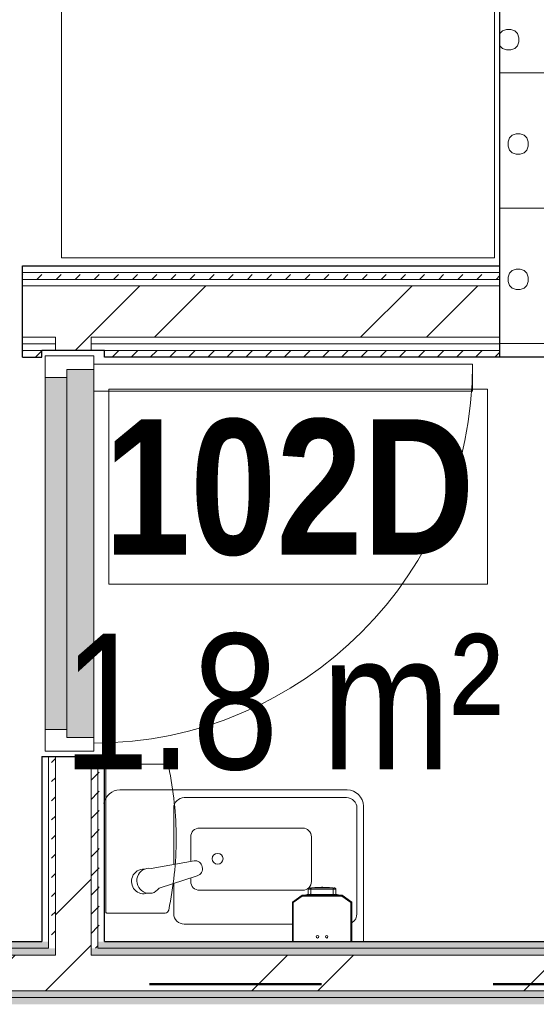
# Model space of a CAD drawing. Header units: millimetres. Extents: x -2180 to 91692, y -6418 to 21859.
# Tile 104 of 256: x 28049 to 29004, y 11857 to 13676. Entities that reach past the tile are written whole.
import ezdxf

# ---------------------------------------------------------------- set-up
doc = ezdxf.new("R2010")
doc.units = ezdxf.units.MM
doc.linetypes.add('Dash', pattern=[635, 317.5, -317.5])
for name, color, linetype, lineweight, true_color in [('_Tuletõkketsoon', 1, 'Dash', 50, 0xff0000), ('Cut Pattern-1', 7, 'Continuous', 9, 0x787878), ('Doors-3', 7, 'Continuous', 9, 0x646464), ('Furniture-3', 7, 'Continuous', 9, 0xd4d4d4), ('Plumbing Fixtures-1', 7, 'Continuous', 9, 0xaaaaaa)]:
    doc.layers.add(name, color=color, linetype=linetype, lineweight=lineweight, true_color=true_color)
for name, color, linetype, lineweight in [('Common Edges', 7, 'Continuous', 9), ('Cut Pattern-3', 7, 'Continuous', 9), ('Doors', 7, 'Continuous', 9), ('Doors-2', 7, 'Continuous', 18), ('Generic Models', 7, 'Continuous', 9), ('Plan Swing', 7, 'Continuous', 9), ('Room Tags', 7, 'Continuous', 9), ('Walls-1', 7, 'Continuous', 25)]:
    doc.layers.add(name, color=color, linetype=linetype, lineweight=lineweight)
doc.styles.add('Swis721 Cn BT', font='swissc.ttf', dxfattribs={"height": 250})
doc.styles.add('Swis721 Cn BT_B', font='swisscb.ttf', dxfattribs={"height": 250})
pattern_1 = [(45, (0, 0), (0, 35.35534), [25, -25])]
pattern_2 = [(45, (0, 0), (-251.447, 251.447), []), (45, (0, 381), (-251.447, 251.447), [])]

# ---------------------------------------------------------------- blocks, each defined once
blk = doc.blocks.new('SMA_Pro A allas 28x48cm - SA-00 - Laufen Pro 480 _ Oras Saga PAREMPOOLNE-1879246-1 Korruse  plaan')
at = {"layer": 'Plumbing Fixtures-1'}
for p, q in [((-115, -308), (-115, -58)), ((216.2, -90.1), (16.2, -90.1)), ((-103.1, -109.4), (-103.1, -304.4)), ((235.5, -165.1), (235.5, -109.4)), ((-2.7, -152.6), (187.9, -152.6)), ((192, -179.3), (262.5, -156.4)), ((-18.9, -251.3), (-18.9, -168.8)), ((204.1, -175.3), (204.1, -168.8)), ((277.1, -192.9), (197.7, -207.2)), ((204.1, -251.3), (204.1, -206)), ((235.5, -304.4), (235.5, -200.4)), ((187.9, -267.5), (-2.9, -267.5)), ((-83.8, -323.7), (216.2, -323.7)), ((335, -338), (-85, -338))]:
    blk.add_line(p, q, dxfattribs=at)
for centre, radius, start, end in [((216.2, -109.4), 19.3, 360, 90), ((-83.8, -109.4), 19.3, 122.801, 180), ((-2.7, -168.8), 16.2, 90.0005, 180), ((187.9, -168.8), 16.2, 0, 90.0005), ((154.4, -210.8), 10, 0, 180), ((154.4, -210.8), 10, 180, 360), ((-2.7, -251.3), 16.2, 180, 269.3727), ((187.9, -251.3), 16.2, 269.9992, 0), ((-85, -308), 30, 180, 270), ((-83.8, -304.4), 19.3, 180, 270), ((216.2, -304.4), 19.3, 270, 360), ((335, -308), 30, 270, 350.5351)]:
    blk.add_arc(centre, radius, start, end, dxfattribs=at)
for centre, major_axis, ratio, start_param, end_param in [((281, -170.1), (-8.2, 21.7), 0.974907, 2.6012, 6.865567), ((290.9, -169), (-5.7, 22.1), 0.993539, 4.072829, 6.340617), ((196.4, -193), (-5.1, 13.4), 0.974907, 6.237005, 9.14692), ((290.9, -169), (-5.7, 22.1), 0.993539, 2.817103, 4.072829)]:
    blk.add_ellipse(centre, major_axis=major_axis, ratio=ratio, start_param=start_param, end_param=end_param, dxfattribs=at)
blk = doc.blocks.new('SMA_D01_ 1-poolne - SU-P-04 - 750x2100-1929738-1 Korruse  plaan')
at = {"layer": 'Doors-3'}
for points in [[(325, 52), (-325, 52), (-325, 12), (325, 12)], [(340, -38), (340, 12), (-340, 12), (-340, -38), (308.7, -38)]]:
    blk.add_hatch(color=256, dxfattribs=at).paths.add_polyline_path(points, flags=0)
at = {"layer": 'Doors'}
for p, q in [((-325, 52), (325, 52)), ((325, 12), (-325, 12)), ((-340, -38), (300, -38))]:
    blk.add_line(p, q, dxfattribs=at)
at = {"layer": 'Doors-2'}
for p, q in [((-365, -38), (-365, 52)), ((-365, 52), (-325, 52)), ((-325, 52), (-325, 12)), ((325, 12), (325, 52)), ((325, 52), (365, 52)), ((365, 52), (365, -38)), ((-340, 12), (-340, -38)), ((-325, 12), (-340, 12)), ((340, 12), (325, 12)), ((340, -38), (340, 12)), ((-340, -38), (-365, -38)), ((300, -38), (350, -38)), ((300, -738), (300, -38)), ((350, -38), (350, -738)), ((365, -38), (350, -38)), ((350, -738), (300, -738))]:
    blk.add_line(p, q, dxfattribs=at)
at = {"layer": 'Plan Swing'}
blk.add_arc((350, -38), 700, 180, 270, dxfattribs=at)
blk = doc.blocks.new('Standard 550x800 riietekapp - Standard 550x800 riietekapp-1725742-1 Korruse  plaan')
at = {"layer": 'Furniture-3'}
for p, q in [((400, 355), (-400, 355)), ((-400, 355), (-400, -175)), ((400, -175), (400, 355)), ((-400, -175), (400, -175)), ((-5, -176), (-400, -176)), ((-400, -176), (-400, -195)), ((-5, -195), (-5, -176)), ((5, -176), (5, -195)), ((400, -176), (5, -176)), ((400, -195), (400, -176)), ((-400, -195), (-5, -195)), ((5, -195), (400, -195))]:
    blk.add_line(p, q, dxfattribs=at)
blk = doc.blocks.new('Mediclinics_Steel paper towel CZ folds dispenser_DT0106x - DT0106C-V123-1 Korruse  plaan')
at = {"layer": 'Generic Models'}
for p, q in [((35453, 5509.2), (35453, 5401.8)), ((35728.1, 5509.2), (35728.1, 5401.8)), ((35590.5, 5399.8), (35455, 5399.8)), ((35590.5, 5399.8), (35726.1, 5399.8))]:
    blk.add_line(p, q, dxfattribs=at)
for centre, radius, start, end in [((35590.6, 4889.2), 640.5, 90.0044, 101.8922), ((35590.5, 4889.2), 640.5, 78.1078, 89.9956), ((35460, 5509.2), 7, 101.8922, 180), ((35721.1, 5509.2), 7, 0, 78.1078), ((35455, 5401.8), 2, 180, 270), ((35726.1, 5401.8), 2, 270, 0)]:
    blk.add_arc(centre, radius, start, end, dxfattribs=at)
blk = doc.blocks.new('Mediclinics_Liquid soap dispenser_DJ0031x - DJ0031-V135-1 Korruse  plaan')
at = {"layer": 'Generic Models'}
for p, q in [((28570.6, 12058.5), (28552.7, 12046)), ((28553, 12045.9), (28570.7, 12058.3)), ((28644.9, 12058.5), (28570.6, 12058.5)), ((28570.6, 12058.5), (28570.7, 12058.3)), ((28570.7, 12058.3), (28644.8, 12058.3)), ((28580.1, 12060.2), (28577.6, 12059.2)), ((28577.6, 12059.2), (28577.6, 12058.2)), ((28580.8, 12060.2), (28586.1, 12060.2)), ((28585.1, 12059.2), (28581.5, 12059.2)), ((28584.1, 12060.2), (28581.7, 12060.2)), ((28582.1, 12069.8), (28582.1, 12058.5)), ((28587, 12069.8), (28582.1, 12069.8)), ((28584.4, 12059.4), (28582.1, 12059.4)), ((28630.3, 12059.2), (28585.1, 12059.2)), ((28585.1, 12059.2), (28585.1, 12058.2)), ((28629.3, 12060.2), (28586.1, 12060.2)), ((28586.2, 12072.5), (28586.2, 12069.8)), ((28628.4, 12069.8), (28587, 12069.8)), ((28587, 12069.8), (28587, 12060.2)), ((28589, 12072.5), (28589, 12072.5)), ((28589, 12072.5), (28626.5, 12072.5)), ((28626.5, 12072.5), (28589, 12072.5)), ((28589, 12072.5), (28589, 12072.5)), ((28626.5, 12072.5), (28626.5, 12072.5)), ((28626.5, 12072.5), (28626.5, 12072.5)), ((28628.4, 12060.2), (28628.4, 12069.8)), ((28633.3, 12069.8), (28628.4, 12069.8)), ((28629.2, 12069.8), (28629.2, 12072.5)), ((28634.7, 12060.2), (28629.3, 12060.2)), ((28630.3, 12058.2), (28630.3, 12059.2)), ((28633.9, 12059.2), (28630.3, 12059.2)), ((28633.3, 12059.4), (28631.1, 12059.4)), ((28633.8, 12060.2), (28631.4, 12060.2)), ((28633.3, 12058.5), (28633.3, 12069.8)), ((28637.9, 12059.2), (28635.4, 12060.2)), ((28637.9, 12058.2), (28637.9, 12059.2)), ((28644.9, 12058.5), (28644.8, 12058.3)), ((28644.8, 12058.3), (28662.5, 12045.9)), ((28662.7, 12046), (28644.9, 12058.5)), ((28552.7, 12046), (28553, 12045.9)), ((28552.7, 11973.1), (28552.7, 12046)), ((28553, 11973.1), (28553, 12045.9)), ((28571.1, 12056.8), (28554.5, 12045.1)), ((28571.1, 12056.8), (28554.5, 12045.1)), ((28554.5, 12045.1), (28554.5, 11973.1)), ((28554.5, 12045.1), (28554.5, 11973.1)), ((28644.3, 12056.8), (28571.1, 12056.8)), ((28644.3, 12056.8), (28571.1, 12056.8)), ((28661, 12045.1), (28644.3, 12056.8)), ((28661, 12045.1), (28644.3, 12056.8)), ((28661, 11973.1), (28661, 12045.1)), ((28661, 11973.1), (28661, 12045.1)), ((28662.7, 12046), (28662.5, 12045.9)), ((28662.5, 12045.9), (28662.5, 11973.1)), ((28662.7, 11973.1), (28662.7, 12046))]:
    blk.add_line(p, q, dxfattribs=at)
at = {"layer": 'Generic Models', "flags": 128}
for points in [[(28582.1, 12069.8), (28582.2, 12070), (28582.3, 12070.2), (28582.4, 12070.3), (28582.5, 12070.5), (28582.6, 12070.6), (28582.7, 12070.8), (28582.8, 12070.9), (28582.9, 12071.1), (28583.1, 12071.2), (28583.2, 12071.3), (28583.3, 12071.4), (28583.5, 12071.5), (28583.6, 12071.7), (28583.8, 12071.8), (28583.9, 12071.9), (28584.1, 12072), (28584.2, 12072), (28584.4, 12072.1), (28584.6, 12072.2), (28584.7, 12072.3), (28584.9, 12072.3), (28585.1, 12072.4), (28585.2, 12072.4), (28585.4, 12072.5), (28585.6, 12072.5), (28585.8, 12072.5), (28586, 12072.5), (28586.2, 12072.5), (28586.2, 12072.5)], [(28594.5, 12072.8), (28594.5, 12072.8), (28594.5, 12072.8), (28594.4, 12072.7), (28594.4, 12072.6), (28594.4, 12072.5)], [(28594.5, 12072.8), (28602.4, 12073), (28606.3, 12073.2), (28607.7, 12073.3)], [(28594.7, 12072.5), (28594.6, 12072.6), (28594.6, 12072.7), (28594.6, 12072.8), (28594.6, 12072.8), (28594.5, 12072.8)], [(28596.6, 12072.8), (28596.5, 12072.8), (28596.5, 12072.8), (28596.5, 12072.7), (28596.4, 12072.6), (28596.4, 12072.5)], [(28596.6, 12072.8), (28603.4, 12073), (28606.8, 12073.2), (28607.7, 12073.3)], [(28596.7, 12072.5), (28596.7, 12072.6), (28596.7, 12072.7), (28596.6, 12072.8), (28596.6, 12072.8), (28596.6, 12072.8)], [(28607.7, 12072.5), (28607.7, 12072.9), (28607.7, 12073.2), (28607.7, 12073.3), (28607.7, 12073.2), (28607.7, 12072.9), (28607.7, 12072.5)], [(28618.9, 12072.8), (28612.1, 12073), (28608.7, 12073.2), (28607.7, 12073.3)], [(28607.7, 12072.5), (28607.7, 12072.9), (28607.7, 12073.2), (28607.7, 12073.3), (28607.7, 12073.2), (28607.7, 12072.9), (28607.7, 12072.5)], [(28607.7, 12072.5), (28607.7, 12072.9), (28607.7, 12073.2), (28607.7, 12073.3), (28607.7, 12073.2), (28607.7, 12072.9), (28607.7, 12072.5)], [(28620.9, 12072.8), (28613.1, 12073), (28609.1, 12073.2), (28607.7, 12073.3)], [(28607.7, 12072.5), (28607.7, 12072.9), (28607.7, 12073.2), (28607.7, 12073.3), (28607.7, 12073.2), (28607.7, 12072.9), (28607.7, 12072.5)], [(28618.9, 12072.8), (28618.9, 12072.8), (28618.8, 12072.8), (28618.8, 12072.7), (28618.8, 12072.6), (28618.8, 12072.5)], [(28619.1, 12072.5), (28619, 12072.6), (28619, 12072.7), (28619, 12072.8), (28619, 12072.8), (28618.9, 12072.8)], [(28620.9, 12072.8), (28620.9, 12072.8), (28620.9, 12072.8), (28620.9, 12072.7), (28620.8, 12072.6), (28620.8, 12072.5)], [(28621.1, 12072.5), (28621.1, 12072.6), (28621, 12072.7), (28621, 12072.8), (28621, 12072.8), (28620.9, 12072.8)], [(28629.2, 12072.5), (28629.4, 12072.5), (28629.6, 12072.5), (28629.8, 12072.5), (28630, 12072.5), (28630.1, 12072.4), (28630.3, 12072.4), (28630.5, 12072.3), (28630.7, 12072.3), (28630.8, 12072.2), (28631, 12072.2), (28631.2, 12072.1), (28631.3, 12072), (28631.5, 12071.9), (28631.7, 12071.8), (28631.8, 12071.7), (28632, 12071.6), (28632.1, 12071.5), (28632.2, 12071.4), (28632.4, 12071.2), (28632.5, 12071.1), (28632.6, 12071), (28632.7, 12070.8), (28632.8, 12070.7), (28632.9, 12070.5), (28633, 12070.4), (28633.1, 12070.2), (28633.2, 12070.1), (28633.3, 12069.9), (28633.3, 12069.8)]]:
    blk.add_lwpolyline(points, dxfattribs=at)
at = {"layer": 'Generic Models'}
for centre, radius, start, end in [((28571.6, 12055.3), 3, 90.0567, 101.7008), ((28643.9, 12055.3), 3, 78.2956, 89.9433), ((28556, 12044.3), 3, 134.355, 152.492), ((28659.5, 12044.3), 3, 27.5122, 41.1894), ((28599.2, 11981.8), 2.25, 0, 180), ((28599.2, 11981.8), 2.25, 180, 0), ((28616.2, 11981.8), 2.25, 0, 180), ((28616.2, 11981.8), 2.25, 180, 0)]:
    blk.add_arc(centre, radius, start, end, dxfattribs=at)
blk.add_ellipse((28710.6, 12042.4), major_axis=(133.6, 0), ratio=0.367595, start_param=2.769734, end_param=2.791289, dxfattribs=at)
for points, knots in [([(28570.7, 12058.3), (28570.7, 12058.2), (28570.7, 12058.1), (28570.8, 12057.8), (28570.9, 12057.5), (28571, 12057.1), (28571.1, 12056.9), (28571.1, 12056.8)], [0, 0, 0, 0, 0.333333, 0.5, 0.666667, 0.833333, 1, 1, 1, 1]), ([(28628.4, 12069.8), (28628.4, 12070.2), (28628.2, 12070.8), (28627.9, 12071.5), (28627.6, 12071.9), (28627.4, 12072.1), (28627.1, 12072.4), (28626.7, 12072.5), (28626.5, 12072.5)], [0, 0, 0, 0, 0.2, 0.4, 0.55, 0.625, 0.7, 1, 1, 1, 1]), ([(28644.8, 12058.3), (28644.8, 12058.2), (28644.8, 12058.1), (28644.7, 12057.8), (28644.6, 12057.5), (28644.5, 12057.1), (28644.4, 12056.9), (28644.3, 12056.8)], [0, 0, 0, 0, 0.333333, 0.5, 0.666667, 0.833333, 1, 1, 1, 1]), ([(28553, 12045.9), (28553, 12045.9), (28553, 12045.9), (28553.2, 12045.8), (28553.4, 12045.7), (28553.6, 12045.6), (28553.8, 12045.5), (28554.1, 12045.3), (28554.4, 12045.2), (28554.5, 12045.1)], [0, 0, 0, 0, 0.166667, 0.333333, 0.5, 0.583333, 0.666667, 0.833333, 1, 1, 1, 1]), ([(28662.5, 12045.9), (28662.5, 12045.9), (28662.4, 12045.9), (28662.3, 12045.8), (28662.1, 12045.7), (28661.9, 12045.6), (28661.7, 12045.5), (28661.4, 12045.3), (28661.1, 12045.2), (28661, 12045.1)], [0, 0, 0, 0, 0.166667, 0.333333, 0.5, 0.583333, 0.666667, 0.833333, 1, 1, 1, 1])]:
    blk.add_open_spline(points, degree=3, knots=knots, dxfattribs=at)
for points in [[(28589, 12072.5), (28588.8, 12072.5), (28588.5, 12072.5), (28588, 12072.1), (28587.6, 12071.6), (28587.3, 12070.8), (28587.1, 12070.2), (28587, 12069.8)], [(28630.3, 12059.2), (28630.2, 12059.4), (28629.9, 12059.7), (28629.5, 12060.1), (28629.3, 12060.2)]]:
    blk.add_open_spline(points, degree=3, dxfattribs=at)
blk = doc.blocks.new('1_0 Room Tag - 2_5mm Nr - m²-411648-1 Korruse  plaan')
at = {"layer": 'Room Tags'}
for p, q in [((3.5, 3.78), (-3.5, 3.78)), ((-3.5, 3.78), (-3.5, 0.18)), ((3.5, 3.78), (3.5, 0.18)), ((3.5, 0.18), (-3.5, 0.18))]:
    blk.add_line(p, q, dxfattribs=at)

msp = doc.modelspace()

# ---------------------------------------------------------------- hatches: boundary and pattern name
at = {"layer": 'Cut Pattern-1'}
h = msp.add_hatch(dxfattribs=at)
h.set_pattern_fill('FP_3', color=256, style=0, pattern_type=2)
h.set_pattern_definition(pattern_2)
h.paths.add_polyline_path([(28936, 13089.1), (28936, 13184.1), (28166, 13184.1), (28166, 13089.1), (28180.8, 13089.1)], flags=0)
h = msp.add_hatch(dxfattribs=at)
h.set_pattern_fill('FP_3', color=256, style=0, pattern_type=2)
h.set_pattern_definition(pattern_2)
h.paths.add_polyline_path([(28180.8, 11948.1), (28180.8, 12314.6), (28114.8, 12314.6), (28114.8, 11948.1)], flags=0)
h.paths.add_polyline_path([(28166, 13064.6), (28180.8, 13064.6), (28180.8, 13089.1), (28114.8, 13089.1), (28114.8, 13064.6), (28135.8, 13064.6)], flags=0)
h = msp.add_hatch(dxfattribs=at)
h.set_pattern_fill('FP_3', color=256, style=0, pattern_type=2)
h.set_pattern_definition(pattern_2)
h.paths.add_polyline_path([(29817.4, 11882.1), (29817.4, 11948.1), (27666.3, 11948.1), (27666.3, 11882.1), (29641.8, 11882.1)], flags=0)
h.paths.add_polyline_path([(24046.8, 11882.1), (26666.3, 11882.1), (26666.3, 11948.1), (21513.7, 11948.1), (21513.7, 11882.1), (23736, 11882.1)], flags=0)
h.paths.add_polyline_path([(19695.1, 11882.1), (20513.7, 11882.1), (20513.7, 11948.1), (18261.7, 11948.1), (18261.7, 11882.1), (19384.3, 11882.1)], flags=0)
at = {"layer": 'Cut Pattern-3'}
h = msp.add_hatch(dxfattribs=at)
h.set_pattern_fill('FP_34', color=256, angle=-135, style=0, pattern_type=2)
h.set_pattern_definition([(45, (29503.48, 13729.6), (1e-12, 250), [7.07, -346.48]), (315, (29530.98, 13734.6), (1e-12, 250), [7.07, -346.48]), (90, (29500.98, 13714.6), (-250, 1e-12), [7.5, -242.5]), (71.565, (29500.98, 13722.11), (0.0002, 250), [7.906, -782.664]), (288.435, (29535.98, 13729.606), (-0.0002, 250), [7.906, -782.664]), (270, (29538.48, 13722.1), (250, -1e-12), [7.5, -242.5]), (251.565, (29538.48, 13714.61), (0.0002, 250), [7.906, -782.664]), (225, (29535.98, 13707.1), (1e-12, 250), [7.07, -346.48]), (161.565, (29515.98, 13699.61), (-1000, 250.001), [7.906, -782.664]), (135, (29508.48, 13702.1), (1e-12, 250), [7.07, -346.48]), (108.435, (29503.48, 13707.106), (-0.0002, 250), [7.906, -782.664]), (180, (29523.48, 13699.6), (-1e-12, -250), [7.5, -242.5]), (198.435, (29530.98, 13702.106), (-1000, -250.001), [7.906, -782.664]), (360, (29448.48, 13657.1), (1e-12, 250), [7.5, -242.5]), (90, (29433.48, 13634.6), (-250, 1e-12), [7.5, -242.5]), (71.565, (29433.48, 13642.11), (0.0002, 250), [7.906, -782.664]), (45, (29435.98, 13649.6), (1e-12, 250), [7.07, -346.48]), (315, (29463.48, 13654.6), (1e-12, 250), [7.07, -346.48]), (288.435, (29468.48, 13649.61), (-0.0002, 250), [7.906, -782.664]), (270, (29470.98, 13642.1), (250, -1e-12), [7.5, -242.5]), (251.565, (29470.98, 13634.61), (0.0002, 250), [7.906, -782.664]), (225, (29468.48, 13627.1), (1e-12, 250), [7.07, -346.48]), (161.565, (29448.48, 13619.606), (-1000, 250.001), [7.906, -782.664]), (135, (29440.98, 13622.1), (1e-12, 250), [7.07, -346.48]), (108.435, (29435.98, 13627.106), (-0.0002, 250), [7.906, -782.664]), (180, (29455.98, 13619.6), (-1e-12, -250), [7.5, -242.5]), (198.435, (29463.48, 13622.106), (-1000, -250.001), [7.906, -782.664]), (18.435, (29440.98, 13654.606), (500, 250.001), [7.906, -782.664]), (341.565, (29455.98, 13657.11), (499.999, -250), [7.906, -782.664]), (360, (29595.98, 13669.6), (1e-12, 250), [7.5, -242.5]), (90, (29580.98, 13647.1), (-250, 1e-12), [7.5, -242.5]), (71.565, (29580.98, 13654.606), (0.0002, 250), [7.906, -782.664]), (45, (29583.48, 13662.1), (1e-12, 250), [7.07, -346.48]), (315, (29610.98, 13667.1), (1e-12, 250), [7.07, -346.48]), (288.435, (29615.98, 13662.11), (-0.0002, 250), [7.906, -782.664]), (270, (29618.48, 13654.6), (250, -1e-12), [7.5, -242.5]), (251.565, (29618.48, 13647.11), (0.0002, 250), [7.906, -782.664]), (225, (29615.98, 13639.6), (1e-12, 250), [7.07, -346.48]), (161.565, (29595.98, 13632.106), (-1000, 250.001), [7.906, -782.664]), (135, (29588.48, 13634.6), (1e-12, 250), [7.07, -346.48]), (108.435, (29583.48, 13639.61), (-0.0002, 250), [7.906, -782.664]), (180, (29603.48, 13632.1), (-1e-12, -250), [7.5, -242.5]), (198.435, (29610.98, 13634.61), (-1000, -250.001), [7.906, -782.664]), (18.435, (29588.48, 13667.11), (500, 250.001), [7.906, -782.664]), (341.565, (29603.48, 13669.606), (499.999, -250), [7.906, -782.664]), (360, (29515.98, 13737.1), (1e-12, 250), [7.5, -242.5]), (18.435, (29508.48, 13734.606), (500, 250.001), [7.906, -782.664]), (341.565, (29523.48, 13737.106), (499.999, -250), [7.906, -782.664]), (360, (29463.48, 13827.1), (1e-12, 250), [7.5, -242.5]), (90, (29448.48, 13804.6), (-250, 1e-12), [7.5, -242.5]), (71.565, (29448.48, 13812.106), (0.0002, 250), [7.906, -782.664]), (45, (29450.98, 13819.6), (1e-12, 250), [7.07, -346.48]), (315, (29478.48, 13824.6), (1e-12, 250), [7.07, -346.48]), (288.435, (29483.48, 13819.606), (-0.0002, 250), [7.906, -782.664]), (270, (29485.98, 13812.1), (250, -1e-12), [7.5, -242.5]), (251.565, (29485.98, 13804.61), (0.0002, 250), [7.906, -782.664]), (225, (29483.48, 13797.1), (1e-12, 250), [7.07, -346.48]), (161.565, (29463.48, 13789.61), (-1000, 250.001), [7.906, -782.664]), (135, (29455.98, 13792.1), (1e-12, 250), [7.07, -346.48]), (108.435, (29450.98, 13797.11), (-0.0002, 250), [7.906, -782.664]), (180, (29470.98, 13789.6), (-1e-12, -250), [7.5, -242.5]), (198.435, (29478.48, 13792.106), (-1000, -250.001), [7.906, -782.664]), (18.435, (29455.98, 13824.61), (500, 250.001), [7.906, -782.664]), (341.565, (29470.98, 13827.11), (500, -250.001), [7.906, -782.664]), (360, (29570.98, 13807.1), (1e-12, 250), [7.5, -242.5]), (90, (29555.98, 13784.6), (-250, 1e-12), [7.5, -242.5]), (71.565, (29555.98, 13792.106), (0.0002, 250), [7.906, -782.664]), (45, (29558.48, 13799.6), (1e-12, 250), [7.07, -346.48]), (315, (29585.98, 13804.6), (1e-12, 250), [7.07, -346.48]), (288.435, (29590.98, 13799.606), (-0.0002, 250), [7.906, -782.664]), (270, (29593.48, 13792.1), (250, -1e-12), [7.5, -242.5]), (251.565, (29593.48, 13784.605), (0.0002, 250), [7.906, -782.664]), (225, (29590.98, 13777.1), (1e-12, 250), [7.07, -346.48]), (161.565, (29570.98, 13769.61), (-1000, 250.001), [7.906, -782.664]), (135, (29563.48, 13772.1), (1e-12, 250), [7.07, -346.48]), (108.435, (29558.48, 13777.106), (-0.0002, 250), [7.906, -782.664]), (180, (29578.48, 13769.6), (-1e-12, -250), [7.5, -242.5]), (198.435, (29585.98, 13772.106), (-1000, -250.001), [7.906, -782.664]), (18.435, (29563.48, 13804.606), (500, 250.001), [7.906, -782.664]), (341.565, (29578.48, 13807.11), (500, -250.001), [7.906, -782.664]), (90, (29400.98, 13602.1), (-250, 1e-12), [])])
h.paths.add_polyline_path([(29817.4, 13602.1), (29817.4, 13752.1), (28936, 13752.1), (28936, 13602.1), (29331, 13602.1)], flags=0)
h = msp.add_hatch(dxfattribs=at)
h.set_pattern_fill('FP_35', color=256, angle=225, style=0, pattern_type=2)
h.set_pattern_definition([(135, (28958.48, 13429.6), (-250, -1e-12), [7.07, -346.48]), (45, (28953.48, 13457.1), (-250, -1e-12), [7.07, -346.48]), (180, (28973.48, 13427.1), (1e-12, -250), [7.5, -242.5]), (161.565, (28965.98, 13427.106), (-250, 0.0002), [7.906, -782.664]), (18.435, (28958.48, 13462.11), (-250, -0.0002), [7.906, -782.664]), (3e-13, (28965.98, 13464.6), (-1e-12, 250), [7.5, -242.5]), (341.565, (28973.48, 13464.606), (-250, 0.0002), [7.906, -782.664]), (315, (28980.98, 13462.1), (-250, -1e-12), [7.07, -346.48]), (251.565, (28988.48, 13442.11), (-250, -1000), [7.906, -782.664]), (225, (28985.98, 13434.6), (-250, -1e-12), [7.07, -346.48]), (198.435, (28980.98, 13429.606), (-250, -0.0002), [7.906, -782.664]), (270, (28988.48, 13449.6), (250, 1e-12), [7.5, -242.5]), (288.435, (28985.98, 13457.11), (250.001, -1000), [7.906, -782.664]), (90, (29030.98, 13374.6), (-250, -1e-12), [7.5, -242.5]), (180, (29053.48, 13359.6), (1e-12, -250), [7.5, -242.5]), (161.565, (29045.98, 13359.606), (-250, 0.0002), [7.906, -782.664]), (135, (29038.48, 13362.1), (-250, -1e-12), [7.07, -346.48]), (45, (29033.48, 13389.6), (-250, -1e-12), [7.07, -346.48]), (18.435, (29038.48, 13394.61), (-250, -0.0002), [7.906, -782.664]), (3e-13, (29045.98, 13397.1), (-1e-12, 250), [7.5, -242.5]), (341.565, (29053.48, 13397.106), (-250, 0.0002), [7.906, -782.664]), (315, (29060.98, 13394.6), (-250, -1e-12), [7.07, -346.48]), (251.565, (29068.48, 13374.61), (-250, -1000), [7.906, -782.664]), (225, (29065.98, 13367.1), (-250, -1e-12), [7.07, -346.48]), (198.435, (29060.98, 13362.106), (-250, -0.0002), [7.906, -782.664]), (270, (29068.48, 13382.1), (250, 1e-12), [7.5, -242.5]), (288.435, (29065.98, 13389.606), (250, -1000), [7.906, -782.664]), (108.435, (29033.48, 13367.11), (-250, 500), [7.906, -782.664]), (71.565, (29030.98, 13382.11), (250, 500), [7.906, -782.664]), (90, (29018.48, 13522.1), (-250, -1e-12), [7.5, -242.5]), (180, (29040.98, 13507.1), (1e-12, -250), [7.5, -242.5]), (161.565, (29033.48, 13507.11), (-250, 0.0002), [7.906, -782.664]), (135, (29025.98, 13509.6), (-250, -1e-12), [7.07, -346.48]), (45, (29020.98, 13537.1), (-250, -1e-12), [7.07, -346.48]), (18.435, (29025.98, 13542.106), (-250, -0.0002), [7.906, -782.664]), (3e-13, (29033.48, 13544.6), (-1e-12, 250), [7.5, -242.5]), (341.565, (29040.98, 13544.606), (-250, 0.0002), [7.906, -782.664]), (315, (29048.48, 13542.1), (-250, -1e-12), [7.07, -346.48]), (251.565, (29055.98, 13522.11), (-250.001, -1000), [7.906, -782.664]), (225, (29053.48, 13514.6), (-250, -1e-12), [7.07, -346.48]), (198.435, (29048.48, 13509.606), (-250, -0.0002), [7.906, -782.664]), (270, (29055.98, 13529.6), (250, 1e-12), [7.5, -242.5]), (288.435, (29053.48, 13537.11), (250.001, -1000), [7.906, -782.664]), (108.435, (29020.98, 13514.606), (-250, 499.999), [7.906, -782.664]), (71.565, (29018.48, 13529.61), (250, 499.999), [7.906, -782.664]), (90, (28950.98, 13442.1), (-250, -1e-12), [7.5, -242.5]), (108.435, (28953.48, 13434.606), (-250, 499.999), [7.906, -782.664]), (71.565, (28950.98, 13449.61), (250, 499.999), [7.906, -782.664]), (90, (28860.98, 13389.6), (-250, -1e-12), [7.5, -242.5]), (180, (28883.48, 13374.6), (1e-12, -250), [7.5, -242.5]), (161.565, (28875.98, 13374.61), (-250, 0.0002), [7.906, -782.664]), (135, (28868.48, 13377.1), (-250, -1e-12), [7.07, -346.48]), (45, (28863.48, 13404.6), (-250, -1e-12), [7.07, -346.48]), (18.435, (28868.48, 13409.61), (-250, -0.0002), [7.906, -782.664]), (3e-13, (28875.98, 13412.1), (-1e-12, 250), [7.5, -242.5]), (341.565, (28883.48, 13412.106), (-250, 0.0002), [7.906, -782.664]), (315, (28890.98, 13409.6), (-250, -1e-12), [7.07, -346.48]), (251.565, (28898.48, 13389.606), (-250, -1000), [7.906, -782.664]), (225, (28895.98, 13382.1), (-250, -1e-12), [7.07, -346.48]), (198.435, (28890.98, 13377.11), (-250, -0.0002), [7.906, -782.664]), (270, (28898.48, 13397.1), (250, 1e-12), [7.5, -242.5]), (288.435, (28895.98, 13404.61), (250, -1000), [7.906, -782.664]), (108.435, (28863.48, 13382.11), (-250, 499.999), [7.906, -782.664]), (71.565, (28860.98, 13397.106), (250, 499.999), [7.906, -782.664]), (90, (28880.98, 13497.1), (-250, -1e-12), [7.5, -242.5]), (180, (28903.48, 13482.1), (1e-12, -250), [7.5, -242.5]), (161.565, (28895.98, 13482.11), (-250, 0.0002), [7.906, -782.664]), (135, (28888.48, 13484.6), (-250, -1e-12), [7.07, -346.48]), (45, (28883.48, 13512.1), (-250, -1e-12), [7.07, -346.48]), (18.435, (28888.48, 13517.11), (-250, -0.0002), [7.906, -782.664]), (3e-13, (28895.98, 13519.6), (-1e-12, 250), [7.5, -242.5]), (341.565, (28903.48, 13519.606), (-250, 0.0002), [7.906, -782.664]), (315, (28910.98, 13517.1), (-250, -1e-12), [7.07, -346.48]), (251.565, (28918.48, 13497.106), (-250.001, -1000), [7.906, -782.664]), (225, (28915.98, 13489.6), (-250, -1e-12), [7.07, -346.48]), (198.435, (28910.98, 13484.61), (-250, -0.0002), [7.906, -782.664]), (270, (28918.48, 13504.6), (250, 1e-12), [7.5, -242.5]), (288.435, (28915.98, 13512.11), (250.001, -1000), [7.906, -782.664]), (108.435, (28883.48, 13489.61), (-250, 500), [7.906, -782.664]), (71.565, (28880.98, 13504.606), (250.001, 500), [7.906, -782.664]), (180, (29085.98, 13327.1), (1e-12, -250), [])])
h.paths.add_polyline_path([(28936, 13052.1), (29086, 13052.1), (29086, 13602.1), (28936, 13602.1), (28936, 13149.8)], flags=0)
h = msp.add_hatch(dxfattribs=at)
h.set_pattern_fill('FP_1', color=256, style=0, pattern_type=2)
h.set_pattern_definition(pattern_1)
h.paths.add_polyline_path([(28166, 13196.1), (28166, 13208.6), (28053.8, 13208.6), (28053.8, 13196.1), (28151, 13196.1)], flags=0)
h.paths.add_polyline_path([(27010.3, 13196.1), (27022.3, 13196.1), (27022.3, 13208.6), (27009.8, 13208.6), (27009.8, 13196.1)], flags=0)
h.paths.add_polyline_path([(27141.3, 13196.1), (27153.8, 13196.1), (27153.8, 13208.6), (27141.3, 13208.6)], flags=0)
h.paths.add_polyline_path([(25998, 13196.1), (26109.8, 13196.1), (26109.8, 13208.6), (25998, 13208.6)], flags=0)
h = msp.add_hatch(dxfattribs=at)
h.set_pattern_fill('FP_1', color=256, style=0, pattern_type=2)
h.set_pattern_definition(pattern_1)
h.paths.add_polyline_path([(28166, 13196.1), (28936, 13196.1), (28936, 13208.6), (28166, 13208.6)], flags=0)
h = msp.add_hatch(dxfattribs=at)
h.set_pattern_fill('FP_1', color=256, style=0, pattern_type=2)
h.set_pattern_definition(pattern_1)
h.paths.add_polyline_path([(28089.8, 13052.1), (28089.8, 13064.6), (28053.8, 13064.6), (28053.8, 13052.1), (28087.7, 13052.1)], flags=0)
h.paths.add_polyline_path([(27129.3, 13052.1), (27153.8, 13052.1), (27153.8, 13064.6), (27009.8, 13064.6), (27009.8, 13052.1), (27034.3, 13052.1)], flags=0)
h.paths.add_polyline_path([(25998, 13052.1), (26006.3, 13052.1), (26006.3, 13064.6), (25998, 13064.6), (25998, 13054.6)], flags=0)
h = msp.add_hatch(dxfattribs=at)
h.set_pattern_fill('FP_1', color=256, style=0, pattern_type=2)
h.set_pattern_definition(pattern_1)
h.paths.add_polyline_path([(28885.8, 13052.1), (28936, 13052.1), (28936, 13064.6), (28205.8, 13064.6), (28205.8, 13052.1)], flags=0)
h = msp.add_hatch(dxfattribs=at)
h.set_pattern_fill('FP_1', color=256, style=0, pattern_type=2)
h.set_pattern_definition(pattern_1)
h.paths.add_polyline_path([(28114.8, 11960.6), (28114.8, 12314.6), (28102.3, 12314.6), (28102.3, 11960.6)], flags=0)
h = msp.add_hatch(dxfattribs=at)
h.set_pattern_fill('FP_1', color=256, style=0, pattern_type=2)
h.set_pattern_definition(pattern_1)
h.paths.add_polyline_path([(28183.2, 11960.6), (28193.3, 11960.6), (28193.3, 12314.6), (28180.8, 12314.6), (28180.8, 11960.6)], flags=0)
h = msp.add_hatch(dxfattribs=at)
h.set_pattern_fill('FP_1', color=256, style=0, pattern_type=2)
h.set_pattern_definition(pattern_1)
h.paths.add_polyline_path([(28193.3, 11973.1), (28205.8, 11973.1), (28205.8, 12314.6), (28193.3, 12314.6), (28193.3, 12085.6)], flags=0)
h = msp.add_hatch(dxfattribs=at)
h.set_pattern_fill('FP_1', color=256, style=0, pattern_type=2)
h.set_pattern_definition(pattern_1)
h.paths.add_polyline_path([(29817.4, 11960.6), (29817.4, 11973.1), (28193.3, 11973.1), (28193.3, 11960.6), (29641.8, 11960.6)], flags=0)
h.paths.add_polyline_path([(28087.7, 11960.6), (28102.3, 11960.6), (28102.3, 11973.1), (27666.3, 11973.1), (27666.3, 11960.6)], flags=0)
h.paths.add_polyline_path([(24951.5, 11960.6), (26018.8, 11960.6), (26018.8, 11973.1), (24582.7, 11973.1), (24582.7, 11960.6)], flags=0)
h.paths.add_polyline_path([(26666.3, 11960.6), (26666.3, 11973.1), (26109.8, 11973.1), (26109.8, 11960.6), (26222.7, 11960.6)], flags=0)
h.paths.add_polyline_path([(24518.2, 11960.6), (24518.2, 11973.1), (24097.7, 11973.1), (24097.7, 11960.6), (24357.6, 11960.6)], flags=0)
h.paths.add_polyline_path([(23508.2, 11960.6), (23928.7, 11960.6), (23928.7, 11973.1), (23508.2, 11973.1)], flags=0)
h.paths.add_polyline_path([(23225.5, 11960.6), (23443.7, 11960.6), (23443.7, 11973.1), (22075.8, 11973.1), (22075.8, 11960.6), (23114.3, 11960.6)], flags=0)
h.paths.add_polyline_path([(21871, 11960.6), (21984.8, 11960.6), (21984.8, 11973.1), (21513.7, 11973.1), (21513.7, 11960.6)], flags=0)
h.paths.add_polyline_path([(20513.7, 11960.6), (20513.7, 11973.1), (20040.8, 11973.1), (20040.8, 11960.6)], flags=0)
h.paths.add_polyline_path([(18607.2, 11960.6), (19949.8, 11960.6), (19949.8, 11973.1), (18261.7, 11973.1), (18261.7, 11960.6), (18451.8, 11960.6)], flags=0)
h = msp.add_hatch(dxfattribs=at)
h.set_pattern_fill('FP_1', color=256, style=0, pattern_type=2)
h.set_pattern_definition(pattern_1)
h.paths.add_polyline_path([(29817.4, 11948.1), (29817.4, 11960.6), (28180.8, 11960.6), (28180.8, 11948.1), (29641.8, 11948.1)], flags=0)
h.paths.add_polyline_path([(28087.7, 11948.1), (28114.8, 11948.1), (28114.8, 11960.6), (27666.3, 11960.6), (27666.3, 11948.1)], flags=0)
h.paths.add_polyline_path([(22492.6, 11948.1), (23443.7, 11948.1), (23443.7, 11960.6), (22063.3, 11960.6), (22063.3, 11948.1), (22337.2, 11948.1)], flags=0)
h.paths.add_polyline_path([(21997.3, 11948.1), (21997.3, 11960.6), (21513.7, 11960.6), (21513.7, 11948.1), (21871, 11948.1)], flags=0)
h.paths.add_polyline_path([(23508.2, 11948.1), (23928.7, 11948.1), (23928.7, 11960.6), (23508.2, 11960.6)], flags=0)
h.paths.add_polyline_path([(26666.3, 11948.1), (26666.3, 11960.6), (26097.3, 11960.6), (26097.3, 11948.1), (26222.7, 11948.1)], flags=0)
h.paths.add_polyline_path([(24097.7, 11948.1), (24518.2, 11948.1), (24518.2, 11960.6), (24097.7, 11960.6), (24097.7, 11948.4)], flags=0)
h.paths.add_polyline_path([(24582.7, 11948.1), (26031.3, 11948.1), (26031.3, 11960.6), (24582.7, 11960.6)], flags=0)
h.paths.add_polyline_path([(19384.3, 11948.1), (19962.3, 11948.1), (19962.3, 11960.6), (18261.7, 11960.6), (18261.7, 11948.1), (18762.6, 11948.1)], flags=0)
h.paths.add_polyline_path([(20028.3, 11948.1), (20513.7, 11948.1), (20513.7, 11960.6), (20028.3, 11960.6)], flags=0)
h = msp.add_hatch(dxfattribs=at)
h.set_pattern_fill('FP_1', color=256, style=0, pattern_type=2)
h.set_pattern_definition(pattern_1)
h.paths.add_polyline_path([(27666.3, 11869.6), (29817.4, 11869.6), (29817.4, 11882.1), (27666.3, 11882.1)], flags=0)
h.paths.add_polyline_path([(23466.2, 11869.6), (26666.3, 11869.6), (26666.3, 11882.1), (21513.7, 11882.1), (21513.7, 11869.6), (23453.7, 11869.6)], flags=0)
h.paths.add_polyline_path([(20513.7, 11869.6), (20513.7, 11882.1), (18261.7, 11882.1), (18261.7, 11869.6), (20028.3, 11869.6)], flags=0)
h = msp.add_hatch(dxfattribs=at)
h.set_pattern_fill('FP_1', color=256, style=0, pattern_type=2)
h.set_pattern_definition(pattern_1)
h.paths.add_polyline_path([(27666.3, 11857.1), (29817.4, 11857.1), (29817.4, 11869.6), (27666.3, 11869.6)], flags=0)
h.paths.add_polyline_path([(23965.7, 11857.1), (26666.3, 11857.1), (26666.3, 11869.6), (21513.7, 11869.6), (21513.7, 11857.1), (23953.7, 11857.1)], flags=0)
h.paths.add_polyline_path([(20513.7, 11857.1), (20513.7, 11869.6), (18261.7, 11869.6), (18261.7, 11857.1), (20028.3, 11857.1)], flags=0)

# ---------------------------------------------------------------- linework, layer by layer
at = {"layer": '_Tuletõkketsoon'}
msp.add_line((6063.8, 11894.1), (30291.5, 11894.1), dxfattribs=at)
at = {"layer": 'Common Edges'}
for p, q in [((28936, 13208.6), (28053.8, 13208.6)), ((28936, 13196.1), (28053.8, 13196.1)), ((28936, 13184.1), (28053.8, 13184.1)), ((28114.8, 13089.1), (28053.8, 13089.1)), ((28114.8, 13077.1), (28053.8, 13077.1)), ((28114.8, 13089.1), (28114.8, 13064.6)), ((28180.8, 13089.1), (28180.8, 13064.6)), ((28936, 13089.1), (28180.8, 13089.1)), ((28936, 13077.1), (28180.8, 13077.1)), ((28089.8, 13064.6), (28053.8, 13064.6)), ((28936, 13064.6), (28205.8, 13064.6)), ((28102.3, 11960.6), (28102.3, 12314.6)), ((28114.8, 11948.1), (28114.8, 12314.6)), ((28180.8, 11948.1), (28180.8, 12314.6)), ((28193.3, 11960.6), (28193.3, 12314.6)), ((28102.3, 11960.6), (27666.3, 11960.6)), ((28114.8, 11948.1), (27666.3, 11948.1)), ((29866, 11948.1), (28180.8, 11948.1)), ((29866, 11960.6), (28193.3, 11960.6)), ((30166, 11882.1), (27666.3, 11882.1)), ((30166, 11869.6), (27666.3, 11869.6))]:
    msp.add_line(p, q, dxfattribs=at)
at = {"layer": 'Walls-1'}
for p, q in [((28936, 13052.1), (28936, 13752.1)), ((28053.8, 13221.1), (28936, 13221.1)), ((28053.8, 13052.1), (28053.8, 13221.1)), ((28089.8, 13052.1), (28089.8, 13064.6)), ((28205.8, 13064.6), (28089.8, 13064.6)), ((28205.8, 13052.1), (28205.8, 13064.6)), ((28053.8, 13052.1), (28089.8, 13052.1)), ((29866, 13052.1), (28205.8, 13052.1)), ((28089.8, 12314.6), (28089.8, 11973.1)), ((28089.8, 12314.6), (28205.8, 12314.6)), ((28205.8, 11973.1), (28205.8, 12314.6)), ((27666.3, 11973.1), (28089.8, 11973.1)), ((28205.8, 11973.1), (29435.9, 11973.1))]:
    msp.add_line(p, q, dxfattribs=at)

# ---------------------------------------------------------------- block references
at = {"layer": 'Doors', "rotation": 90.0000000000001}
msp.add_blockref('SMA_D01_ 1-poolne - SU-P-04 - 750x2100-1929738-1 Korruse  plaan', (28147.8, 12689.6), dxfattribs=at)
at = {"layer": 'Furniture-3', "rotation": 180}
msp.add_blockref('Standard 550x800 riietekapp - Standard 550x800 riietekapp-1725742-1 Korruse  plaan', (28526, 13591.1), dxfattribs=at)
at = {"layer": 'Generic Models', "rotation": 269.9999999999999}
msp.add_blockref('Mediclinics_Steel paper towel CZ folds dispenser_DT0106x - DT0106C-V123-1 Korruse  plaan', (22808.3, 47753.7), dxfattribs=at)
at = {"layer": 'Generic Models'}
msp.add_blockref('Mediclinics_Liquid soap dispenser_DJ0031x - DJ0031-V135-1 Korruse  plaan', (0, 0), dxfattribs=at)
at = {"layer": 'Plumbing Fixtures-1', "rotation": 180}
msp.add_blockref('SMA_Pro A allas 28x48cm - SA-00 - Laufen Pro 480 _ Oras Saga PAREMPOOLNE-1879246-1 Korruse  plaan', (28569, 11915.1), dxfattribs=at)
at = {"layer": 'Room Tags', "xscale": 99.99999999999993, "yscale": 99.99999999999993, "zscale": 99.99999999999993}
msp.add_blockref('1_0 Room Tag - 2_5mm Nr - m²-411648-1 Korruse  plaan', (28563.4, 12615.3), dxfattribs=at)

# ---------------------------------------------------------------- texts
at = {"layer": 'Room Tags', "char_height": 250, "attachment_point": 1}
for s, insert, width, style in [('102D', (28204.8, 12937.8), 865.822, 'Swis721 Cn BT_B'), ('1.8 m²', (28128.8, 12541.4), 1050.211, 'Swis721 Cn BT')]:
    msp.add_mtext(s, dxfattribs=dict(at, insert=insert, width=width, style=style))

doc.saveas('drawing.dxf')
